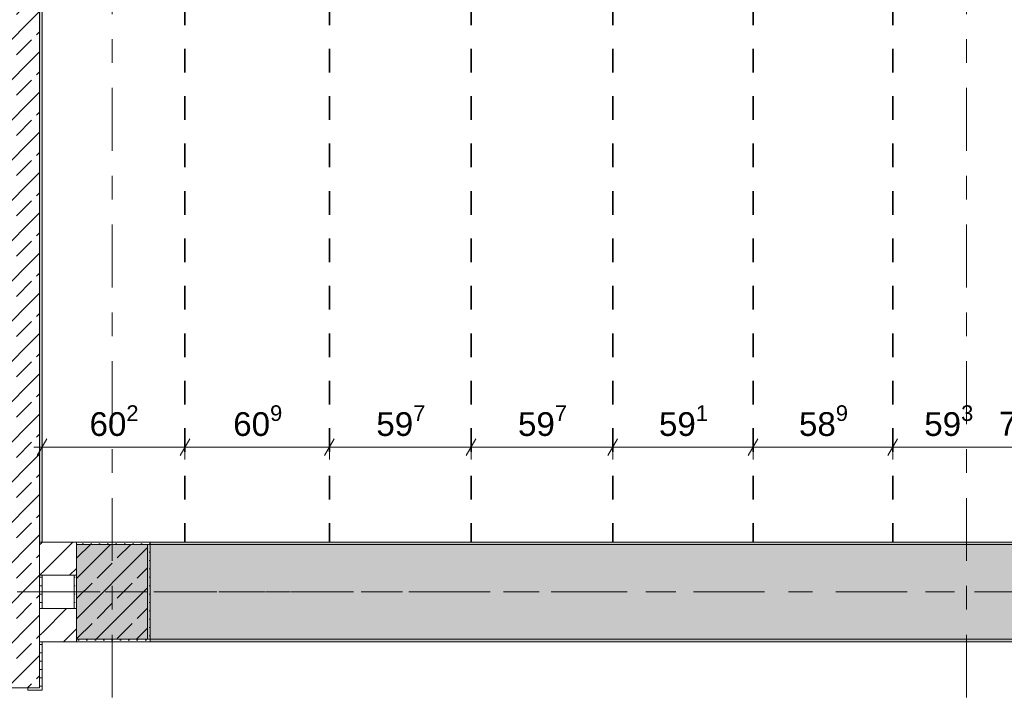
# Model space of a CAD drawing. Header units: metres. Extents: x -3.6 to 84.5, y -11 to 16.8.
# Tile 27 of 225: x 0.1 to 4.3, y 7.9 to 10.7. Entities that reach past the tile are written whole.
import ezdxf

# ---------------------------------------------------------------- set-up
doc = ezdxf.new("R2010")
doc.units = ezdxf.units.M
doc.header["$MEASUREMENT"] = 0
for name, pattern in [('Achse', [0.2, 0.1, -0.05, 0, -0.05]), ('Strichlinie doppelt', [0.546806, 0.264583, -0.105833, 0.070556, -0.105833]), ('Wipeout_Contour', [1, 0, -1])]:
    doc.linetypes.add(name, pattern=pattern)
for name, color, linetype in [('155 - Bemaßung_ Beschriftung.Ausbau - Deckenelemente', 7, 'Continuous'), ('451 - Universal.Achsen Raster', 7, 'Continuous'), ('604 - Struktur.Wand Aussen', 7, 'Continuous'), ('605 - Struktur.Wand Innen', 7, 'Continuous'), ('607 - Struktur.Stütze', 7, 'Continuous'), ('608 - Struktur.Träger', 7, 'Continuous')]:
    doc.layers.add(name, color=color, linetype=linetype)
doc.styles.add('ERSTELLTER_STIL_2', font='txt')
doc.dimstyles.new('ERSTELLTER_STIL__1', dxfattribs={"dimtxt": 0.1, "dimasz": 0.0532, "dimexe": 0.18, "dimexo": 0.0625, "dimgap": 0, "dimtad": 1, "dimtih": 1, "dimtoh": 1, "dimzin": 0, "dimdsep": 46, "dimtxsty": 'ERSTELLTER_STIL_2', "dimblk": 'ARROWHEAD_2', "dimblk1": 'ARROWHEAD_2', "dimblk2": 'ARROWHEAD_2', "dimcen": 0.09, "dimse1": 1, "dimse2": 1, "dimclrd": 7, "dimclre": 7, "dimclrt": 7, "dimazin": 0, "dimtfac": 1, "dimtdec": 4, "dimtmove": 0, "dimatfit": 3, "dimfxl": 1, "dimtolj": 1, "dimtzin": 0, "dimarcsym": 0})
pattern_1 = [(45, (0, 0), (-0.08485281, 0.08485281), []), (45, (-0.04243, 0.04243), (-0.08485281, 0.08485281), [0.09, -0.03])]
pattern_2 = [(45, (0, 0), (-0.01767767, 0.01767767), [0, -0.025])]
pattern_3 = [(45, (0, 0), (-0.0636396, 0.0636396), [])]

# ---------------------------------------------------------------- blocks, each defined once
blk = doc.blocks.new('*D120')
at = {"layer": '155 - Bemaßung_ Beschriftung.Ausbau - Deckenelemente', "color": 7, "linetype": 'Continuous', "lineweight": 5}
for p, q in [((0.235, 8.8575), (0.235, 8.9625)), ((0.837, 8.8575), (0.837, 8.9625)), ((0.2552, 8.945), (0.2148, 8.875)), ((0.8572, 8.945), (0.8168, 8.875)), ((0.2008, 8.91), (0.235, 8.91)), ((0.235, 8.91), (0.837, 8.91))]:
    blk.add_line(p, q, dxfattribs=at)
at = {"layer": '155 - Bemaßung_ Beschriftung.Ausbau - Deckenelemente', "color": 7, "lineweight": 5, "insert": (0.4351, 8.9283), "char_height": 0.1, "attachment_point": 7, "style": 'ERSTELLTER_STIL_2'}
blk.add_mtext('\\A1;{\\pql;\\fArial|b0|i0|c0|p38;60\\fArial|b0|i0|c0|p38;\\A1{\\H.66x;\\S2^  ;}}', dxfattribs=at)
blk = doc.blocks.new('ARROWHEAD_2')
at = {"color": 0, "linetype": 'Continuous', "lineweight": 0}
for p, q in [((0, 0), (-1, 0)), ((-0.378, -0.655), (0.378, 0.655))]:
    blk.add_line(p, q, dxfattribs=at)
blk = doc.blocks.new('*D122')
at = {"layer": '155 - Bemaßung_ Beschriftung.Ausbau - Deckenelemente', "color": 7, "linetype": 'Continuous', "lineweight": 5}
for p, q in [((0.837, 8.8575), (0.837, 8.9625)), ((1.446, 8.8575), (1.446, 8.9625)), ((0.8572, 8.945), (0.8168, 8.875)), ((1.4662, 8.945), (1.4258, 8.875)), ((0.837, 8.91), (1.446, 8.91))]:
    blk.add_line(p, q, dxfattribs=at)
at = {"layer": '155 - Bemaßung_ Beschriftung.Ausbau - Deckenelemente', "color": 7, "lineweight": 5, "insert": (1.0406, 8.9283), "char_height": 0.1, "attachment_point": 7, "style": 'ERSTELLTER_STIL_2'}
blk.add_mtext('\\A1;{\\pql;\\fArial|b0|i0|c0|p38;60\\fArial|b0|i0|c0|p38;\\A1{\\H.66x;\\S9^  ;}}', dxfattribs=at)
blk = doc.blocks.new('*D123')
at = {"layer": '155 - Bemaßung_ Beschriftung.Ausbau - Deckenelemente', "color": 7, "linetype": 'Continuous', "lineweight": 5}
for p, q in [((1.446, 8.8575), (1.446, 8.9625)), ((2.043, 8.8575), (2.043, 8.9625)), ((1.4662, 8.945), (1.4258, 8.875)), ((2.0632, 8.945), (2.0228, 8.875)), ((1.446, 8.91), (2.043, 8.91))]:
    blk.add_line(p, q, dxfattribs=at)
at = {"layer": '155 - Bemaßung_ Beschriftung.Ausbau - Deckenelemente', "color": 7, "lineweight": 5, "insert": (1.6436, 8.9283), "char_height": 0.1, "attachment_point": 7, "style": 'ERSTELLTER_STIL_2'}
blk.add_mtext('\\A1;{\\pql;\\fArial|b0|i0|c0|p38;59\\fArial|b0|i0|c0|p38;\\A1{\\H.66x;\\S7^  ;}}', dxfattribs=at)
blk = doc.blocks.new('*D124')
at = {"layer": '155 - Bemaßung_ Beschriftung.Ausbau - Deckenelemente', "color": 7, "linetype": 'Continuous', "lineweight": 5}
for p, q in [((2.043, 8.8575), (2.043, 8.9625)), ((2.64, 8.8575), (2.64, 8.9625)), ((2.0632, 8.945), (2.0228, 8.875)), ((2.6602, 8.945), (2.6198, 8.875)), ((2.043, 8.91), (2.64, 8.91))]:
    blk.add_line(p, q, dxfattribs=at)
at = {"layer": '155 - Bemaßung_ Beschriftung.Ausbau - Deckenelemente', "color": 7, "lineweight": 5, "insert": (2.2406, 8.9283), "char_height": 0.1, "attachment_point": 7, "style": 'ERSTELLTER_STIL_2'}
blk.add_mtext('\\A1;{\\pql;\\fArial|b0|i0|c0|p38;59\\fArial|b0|i0|c0|p38;\\A1{\\H.66x;\\S7^  ;}}', dxfattribs=at)
blk = doc.blocks.new('*D125')
at = {"layer": '155 - Bemaßung_ Beschriftung.Ausbau - Deckenelemente', "color": 7, "linetype": 'Continuous', "lineweight": 5}
for p, q in [((2.64, 8.8575), (2.64, 8.9625)), ((3.231, 8.8575), (3.231, 8.9625)), ((2.6602, 8.945), (2.6198, 8.875)), ((3.2512, 8.945), (3.2108, 8.875)), ((2.64, 8.91), (3.231, 8.91))]:
    blk.add_line(p, q, dxfattribs=at)
at = {"layer": '155 - Bemaßung_ Beschriftung.Ausbau - Deckenelemente', "color": 7, "lineweight": 5, "insert": (2.8346, 8.9283), "char_height": 0.1, "attachment_point": 7, "style": 'ERSTELLTER_STIL_2'}
blk.add_mtext('\\A1;{\\pql;\\fArial|b0|i0|c0|p38;59\\fArial|b0|i0|c0|p38;\\A1{\\H.66x;\\S1^  ;}}', dxfattribs=at)
blk = doc.blocks.new('*D126')
at = {"layer": '155 - Bemaßung_ Beschriftung.Ausbau - Deckenelemente', "color": 7, "linetype": 'Continuous', "lineweight": 5}
for p, q in [((3.231, 8.8575), (3.231, 8.9625)), ((3.82, 8.8575), (3.82, 8.9625)), ((3.2512, 8.945), (3.2108, 8.875)), ((3.8402, 8.945), (3.7998, 8.875)), ((3.231, 8.91), (3.82, 8.91))]:
    blk.add_line(p, q, dxfattribs=at)
at = {"layer": '155 - Bemaßung_ Beschriftung.Ausbau - Deckenelemente', "color": 7, "lineweight": 5, "insert": (3.4246, 8.9283), "char_height": 0.1, "attachment_point": 7, "style": 'ERSTELLTER_STIL_2'}
blk.add_mtext('\\A1;{\\pql;\\fArial|b0|i0|c0|p38;58\\fArial|b0|i0|c0|p38;\\A1{\\H.66x;\\S9^  ;}}', dxfattribs=at)
blk = doc.blocks.new('*D127')
at = {"layer": '155 - Bemaßung_ Beschriftung.Ausbau - Deckenelemente', "color": 7, "linetype": 'Continuous', "lineweight": 5}
for p, q in [((3.82, 8.8575), (3.82, 8.9625)), ((4.413, 8.8575), (4.413, 8.9625)), ((3.8402, 8.945), (3.7998, 8.875)), ((4.4332, 8.945), (4.3928, 8.875)), ((3.82, 8.91), (4.413, 8.91))]:
    blk.add_line(p, q, dxfattribs=at)
at = {"layer": '155 - Bemaßung_ Beschriftung.Ausbau - Deckenelemente', "color": 7, "lineweight": 5, "char_height": 0.1, "attachment_point": 7, "style": 'ERSTELLTER_STIL_2'}
for s, insert in [('\\A1;{\\pql;\\fArial|b0|i0|c0|p38;7\\fArial|b0|i0|c0|p38;\\A1{\\H.66x;\\S4^  ;}}', (4.2668, 8.93)), ('\\A1;{\\pql;\\fArial|b0|i0|c0|p38;59\\fArial|b0|i0|c0|p38;\\A1{\\H.66x;\\S3^  ;}}', (3.9526, 8.9283))]:
    blk.add_mtext(s, dxfattribs=dict(at, insert=insert))

msp = doc.modelspace()

# ---------------------------------------------------------------- hatches: boundary and pattern name
at = {"layer": '604 - Struktur.Wand Aussen', "linetype": 'Continuous', "lineweight": 0, "true_color": 0x000000}
h = msp.add_hatch(dxfattribs=at)
h.set_pattern_fill('Gips_0001', color=18, style=0, pattern_type=2)
h.set_pattern_definition(pattern_2)
h.paths.add_polyline_path([(0.235, 7.895), (0.225, 7.895), (0.175, 7.895), (0.175, 7.885), (0.235, 7.885)])
at = {"layer": '607 - Struktur.Stütze', "linetype": 'Continuous', "lineweight": 0, "true_color": 0x000000}
h = msp.add_hatch(dxfattribs=at)
h.set_pattern_fill('Gips_0001', color=18, style=0, pattern_type=2)
h.set_pattern_definition(pattern_2)
h.paths.add_polyline_path([(0.38, 8.51), (0.38, 8.5), (0.68, 8.5), (0.68, 8.1), (0.38, 8.1), (0.38, 8.09), (0.69, 8.09), (0.69, 8.51)])
h = msp.add_hatch(dxfattribs=at)
h.set_pattern_fill('Beton__Stahlbeton_0001', color=18, style=0, pattern_type=2)
h.set_pattern_definition(pattern_1)
h.paths.add_polyline_path([(0.38, 8.1), (0.68, 8.1), (0.68, 8.5), (0.38, 8.5)])
h = msp.add_hatch(dxfattribs=at)
h.set_pattern_fill('Gips_0001', color=18, style=0, pattern_type=2)
h.set_pattern_definition(pattern_2)
h.paths.add_polyline_path([(0.38, 8.37), (0.37, 8.37), (0.37, 8.23), (0.38, 8.23)])
at = {"layer": '608 - Struktur.Träger', "linetype": 'Continuous', "lineweight": 0, "true_color": 0x000000}
h = msp.add_hatch(dxfattribs=at)
h.set_pattern_fill('Gips_0001', color=18, style=0, pattern_type=2)
h.set_pattern_definition(pattern_2)
h.paths.add_polyline_path([(0.69, 8.51), (0.69, 8.5), (7.57, 8.5), (7.57, 8.51)])
h = msp.add_hatch(dxfattribs=at)
h.set_pattern_fill('Gips_0001', color=18, style=0, pattern_type=2)
h.set_pattern_definition(pattern_2)
h.paths.add_polyline_path([(0.69, 8.1), (0.69, 8.09), (7.57, 8.09), (7.57, 8.1)])

# ---------------------------------------------------------------- linework, layer by layer
at = {"layer": '155 - Bemaßung_ Beschriftung.Ausbau - Deckenelemente', "color": 7, "linetype": 'Achse', "lineweight": 35}
for p, q in [((0.837, 12.99), (0.837, 8.51)), ((1.446, 12.99), (1.446, 8.51)), ((2.043, 12.99), (2.043, 8.51)), ((2.64, 12.99), (2.64, 8.51)), ((3.231, 12.99), (3.231, 8.51)), ((3.82, 12.99), (3.82, 8.51))]:
    msp.add_line(p, q, dxfattribs=at)
at = {"layer": '451 - Universal.Achsen Raster', "color": 160, "linetype": 'Strichlinie doppelt', "lineweight": 9, "true_color": 0x3232ff}
for p, q in [((0.53, -10.585), (0.53, 16.355)), ((4.13, -10.585), (4.13, 16.355)), ((64.935, 8.3), (-3.175, 8.3))]:
    msp.add_line(p, q, dxfattribs=at)
at = {"layer": '604 - Struktur.Wand Aussen', "color": 7, "linetype": 'Continuous', "lineweight": 13}
for p in [(0.105, 7.895), (0.225, 7.895)]:
    msp.add_line(p, (0.175, 7.895), dxfattribs=at)
at = {"layer": '604 - Struktur.Wand Aussen', "color": 7, "linetype": 'Continuous', "lineweight": 5}
for p, q in [((0.175, 7.895), (0.175, 7.885)), ((0.175, 7.885), (0.235, 7.885)), ((0.235, 7.895), (0.235, 7.885))]:
    msp.add_line(p, q, dxfattribs=at)
at = {"layer": '607 - Struktur.Stütze', "color": 7, "linetype": 'Continuous', "lineweight": 5, "flags": 128}
for points in [[(0.38, 8.09), (0.69, 8.09), (0.69, 8.51), (0.38, 8.51)], [(0.37, 8.37), (0.37, 8.23)]]:
    msp.add_lwpolyline(points, dxfattribs=at)
at = {"layer": '607 - Struktur.Stütze', "color": 7, "linetype": 'Continuous', "lineweight": 13, "flags": 128}
msp.add_lwpolyline([(0.38, 8.1), (0.68, 8.1), (0.68, 8.5), (0.38, 8.5)], close=True, dxfattribs=at)
at = {"layer": '608 - Struktur.Träger', "color": 7, "linetype": 'Continuous', "lineweight": 5}
for p, q in [((0.69, 8.51), (0.69, 8.5)), ((7.57, 8.51), (0.69, 8.51)), ((0.69, 8.1), (0.69, 8.09)), ((7.57, 8.09), (0.69, 8.09))]:
    msp.add_line(p, q, dxfattribs=at)
at = {"layer": '608 - Struktur.Träger', "color": 7, "linetype": 'Continuous', "lineweight": 13}
msp.add_line((7.57, 8.5), (0.69, 8.5), dxfattribs=at)
at = {"layer": '608 - Struktur.Träger', "color": 7, "linetype": 'Achse', "lineweight": 9}
msp.add_line((0.38, 8.3), (61.88, 8.3), dxfattribs=at)

# ---------------------------------------------------------------- dimensions: what is measured, and where the dimension line sits
at = {"layer": '155 - Bemaßung_ Beschriftung.Ausbau - Deckenelemente', "color": 7, "linetype": 'Continuous', "lineweight": 5}
for base, p1, p2, picture, middle in [((0.837, 8.91), (0.235, 13.445), (0.837, 12.99), '*D120', (0.6464, 8.98)), ((1.446, 8.91), (0.837, 12.99), (1.446, 12.99), '*D122', (1.2519, 8.98)), ((2.043, 8.91), (1.446, 12.99), (2.043, 12.99), '*D123', (1.8549, 8.98)), ((2.64, 8.91), (2.043, 12.99), (2.64, 12.99), '*D124', (2.4519, 8.98)), ((3.231, 8.91), (2.64, 12.99), (3.231, 12.99), '*D125', (3.0459, 8.98)), ((3.82, 8.91), (3.231, 12.99), (3.82, 12.99), '*D126', (3.6359, 8.98)), ((4.413, 8.91), (3.82, 12.99), (4.413, 12.99), '*D127', (4.1639, 8.98))]:
    dim = msp.add_linear_dim(base=base, p1=p1, p2=p2, dimstyle='ERSTELLTER_STIL__1', dxfattribs=at)
    dim.commit()
    dim.dimension.update_dxf_attribs({"geometry": picture, "text_midpoint": middle, "dimtype": 160})

# ---------------------------------------------------------------- wipeouts: each hides what was drawn before it
at = {"color": 254, "linetype": 'Wipeout_Contour', "lineweight": 0, "ltscale": 33.831363}
msp.add_wipeout([(0.235, 8.37), (0.235, 8.51), (0.225, 8.51), (0.225, 8.37)], dxfattribs=at).dxf.layer = '605 - Struktur.Wand Innen'
at = {"color": 254, "linetype": 'Wipeout_Contour', "lineweight": 0, "ltscale": 32.713807}
msp.add_wipeout([(0.235, 8.09), (0.235, 8.23), (0.225, 8.23), (0.225, 8.09)], dxfattribs=at).dxf.layer = '605 - Struktur.Wand Innen'

# ---------------------------------------------------------------- next in the draw order: hatches: boundary and pattern name
at = {"layer": '605 - Struktur.Wand Innen', "linetype": 'Continuous', "lineweight": 0, "true_color": 0x000000}
h = msp.add_hatch(dxfattribs=at)
h.set_pattern_fill('MW_Ziegel_0001', color=18, style=0, pattern_type=2)
h.set_pattern_definition(pattern_3)
h.paths.add_polyline_path([(0.235, 8.37), (0.235, 8.51), (0.225, 8.51), (0.225, 8.37)])
h = msp.add_hatch(dxfattribs=at)
h.set_pattern_fill('MW_Ziegel_0001', color=18, style=0, pattern_type=2)
h.set_pattern_definition(pattern_3)
h.paths.add_polyline_path([(0.235, 8.09), (0.235, 8.23), (0.225, 8.23), (0.225, 8.09)])

# ---------------------------------------------------------------- next in the draw order: wipeouts: each hides what was drawn before it
at = {"color": 254, "linetype": 'Wipeout_Contour', "lineweight": 0, "ltscale": 33.841724}
msp.add_wipeout([(0.38, 8.51), (0.235, 8.51), (0.235, 8.37), (0.38, 8.37)], dxfattribs=at).dxf.layer = '605 - Struktur.Wand Innen'
at = {"color": 254, "linetype": 'Wipeout_Contour', "lineweight": 0, "ltscale": 32.724497}
msp.add_wipeout([(0.38, 8.23), (0.235, 8.23), (0.235, 8.09), (0.38, 8.09)], dxfattribs=at).dxf.layer = '605 - Struktur.Wand Innen'

# ---------------------------------------------------------------- next in the draw order: hatches: boundary and pattern name
at = {"layer": '604 - Struktur.Wand Aussen', "linetype": 'Continuous', "lineweight": 0, "true_color": 0x000000}
h = msp.add_hatch(dxfattribs=at)
h.set_pattern_fill('Beton__Stahlbeton_0001', color=18, style=0, pattern_type=2)
h.set_pattern_definition(pattern_1)
h.paths.add_polyline_path([(-0.015, 13.455), (-0.015, 7.895), (0.105, 7.895), (0.175, 7.895), (0.225, 7.895), (0.225, 13.455)])
h = msp.add_hatch(dxfattribs=at)
h.set_pattern_fill('Gips_0001', color=18, style=0, pattern_type=2)
h.set_pattern_definition(pattern_2)
h.paths.add_polyline_path([(0.235, 8.51), (0.235, 13.445), (0.225, 13.445), (0.225, 8.51)])
h = msp.add_hatch(dxfattribs=at)
h.set_pattern_fill('Gips_0001', color=18, style=0, pattern_type=2)
h.set_pattern_definition(pattern_2)
h.paths.add_polyline_path([(0.235, 8.23), (0.235, 8.37), (0.225, 8.37), (0.225, 8.23)])
h = msp.add_hatch(dxfattribs=at)
h.set_pattern_fill('Gips_0001', color=18, style=0, pattern_type=2)
h.set_pattern_definition(pattern_2)
h.paths.add_polyline_path([(0.225, 7.895), (0.235, 7.895), (0.235, 8.09), (0.225, 8.09)])
at = {"layer": '605 - Struktur.Wand Innen', "linetype": 'Continuous', "lineweight": 0, "true_color": 0x000000}
h = msp.add_hatch(dxfattribs=at)
h.set_pattern_fill('MW_Ziegel_0001', color=18, style=0, pattern_type=2)
h.set_pattern_definition(pattern_3)
h.paths.add_polyline_path([(0.38, 8.51), (0.235, 8.51), (0.235, 8.37), (0.38, 8.37)])
h = msp.add_hatch(dxfattribs=at)
h.set_pattern_fill('MW_Ziegel_0001', color=18, style=0, pattern_type=2)
h.set_pattern_definition(pattern_3)
h.paths.add_polyline_path([(0.38, 8.23), (0.235, 8.23), (0.235, 8.09), (0.38, 8.09)])
at = {"layer": '608 - Struktur.Träger', "linetype": 'Continuous', "lineweight": 0, "true_color": 0x000000}
h = msp.add_hatch(dxfattribs=at)
h.set_pattern_fill('Beton__Stahlbeton_0001', color=18, style=0, pattern_type=2)
h.set_pattern_definition(pattern_1)
h.paths.add_polyline_path([(0.69, 8.5), (0.38, 8.5), (0.38, 8.1), (0.69, 8.1), (7.57, 8.1), (7.89, 8.1), (11.17, 8.1), (11.49, 8.1), (14.77, 8.1), (15.09, 8.1), (18.37, 8.1), (18.69, 8.1), (25.57, 8.1), (25.89, 8.1), (29.25, 8.1), (29.39, 8.1), (32.77, 8.1), (33.09, 8.1), (36.47, 8.1), (36.59, 8.1), (39.97, 8.1), (40.29, 8.1), (47.17, 8.1), (47.49, 8.1), (50.77, 8.1), (51.09, 8.1), (54.37, 8.1), (54.69, 8.1), (61.57, 8.1), (61.88, 8.1), (61.88, 8.5), (61.57, 8.5), (58.195, 8.5), (58.05, 8.5), (54.69, 8.5), (54.37, 8.5), (51.09, 8.5), (50.77, 8.5), (47.49, 8.5), (47.17, 8.5), (40.29, 8.5), (39.97, 8.5), (36.59, 8.5), (36.47, 8.5), (33.09, 8.5), (32.77, 8.5), (29.39, 8.5), (29.25, 8.5), (25.89, 8.5), (25.57, 8.5), (22.2, 8.5), (22.05, 8.5), (18.69, 8.5), (18.37, 8.5), (15.09, 8.5), (14.77, 8.5), (11.49, 8.5), (11.17, 8.5), (7.89, 8.5), (7.57, 8.5)])

# ---------------------------------------------------------------- next in the draw order: linework, layer by layer
at = {"layer": '604 - Struktur.Wand Aussen', "color": 7, "linetype": 'Continuous', "lineweight": 13}
for p, q in [((0.225, 8.51), (0.225, 13.455)), ((0.225, 8.51), (0.225, 8.37)), ((0.225, 8.51), (0.225, 8.37)), ((0.225, 8.23), (0.225, 8.37)), ((0.225, 8.23), (0.225, 8.09)), ((0.225, 8.23), (0.225, 8.09)), ((0.225, 7.895), (0.225, 8.09))]:
    msp.add_line(p, q, dxfattribs=at)
at = {"layer": '604 - Struktur.Wand Aussen', "color": 7, "linetype": 'Continuous', "lineweight": 18}
for p, q in [((0.235, 8.51), (0.225, 8.51)), ((0.235, 8.51), (0.225, 8.51)), ((0.225, 8.37), (0.235, 8.37)), ((0.225, 8.37), (0.235, 8.37)), ((0.235, 8.23), (0.225, 8.23)), ((0.235, 8.23), (0.225, 8.23)), ((0.225, 8.09), (0.235, 8.09)), ((0.225, 8.09), (0.235, 8.09))]:
    msp.add_line(p, q, dxfattribs=at)
at = {"layer": '604 - Struktur.Wand Aussen', "color": 7, "linetype": 'Continuous', "lineweight": 5, "flags": 128}
for points in [[(0.235, 8.51), (0.235, 13.445)], [(0.235, 8.23), (0.235, 8.37)], [(0.235, 7.895), (0.235, 8.09)]]:
    msp.add_lwpolyline(points, dxfattribs=at)
at = {"layer": '605 - Struktur.Wand Innen', "color": 7, "linetype": 'Continuous', "lineweight": 18, "flags": 128}
for points in [[(0.38, 8.51), (0.235, 8.51)], [(0.38, 8.5), (0.38, 8.51)], [(0.235, 8.37), (0.38, 8.37)], [(0.38, 8.23), (0.235, 8.23)], [(0.38, 8.09), (0.38, 8.1)], [(0.235, 8.09), (0.38, 8.09)]]:
    msp.add_lwpolyline(points, dxfattribs=at)
at = {"layer": '608 - Struktur.Träger', "color": 7, "linetype": 'Continuous', "lineweight": 13}
for p, q in [((0.38, 8.51), (61.88, 8.51)), ((0.38, 8.09), (0.38, 8.51)), ((0.69, 8.5), (0.38, 8.5)), ((0.38, 8.09), (61.88, 8.09))]:
    msp.add_line(p, q, dxfattribs=at)
at = {"layer": '608 - Struktur.Träger', "color": 7, "linetype": 'Continuous', "lineweight": 9}
msp.add_line((0.38, 8.5), (0.38, 8.1), dxfattribs=at)
at = {"layer": '608 - Struktur.Träger', "color": 7, "linetype": 'Continuous', "lineweight": 13, "flags": 128}
msp.add_lwpolyline([(18.69, 8.1), (18.37, 8.1), (15.09, 8.1), (14.77, 8.1), (11.49, 8.1), (11.17, 8.1), (7.89, 8.1), (7.57, 8.1), (0.69, 8.1), (0.38, 8.1)], dxfattribs=at)

doc.saveas('drawing.dxf')
